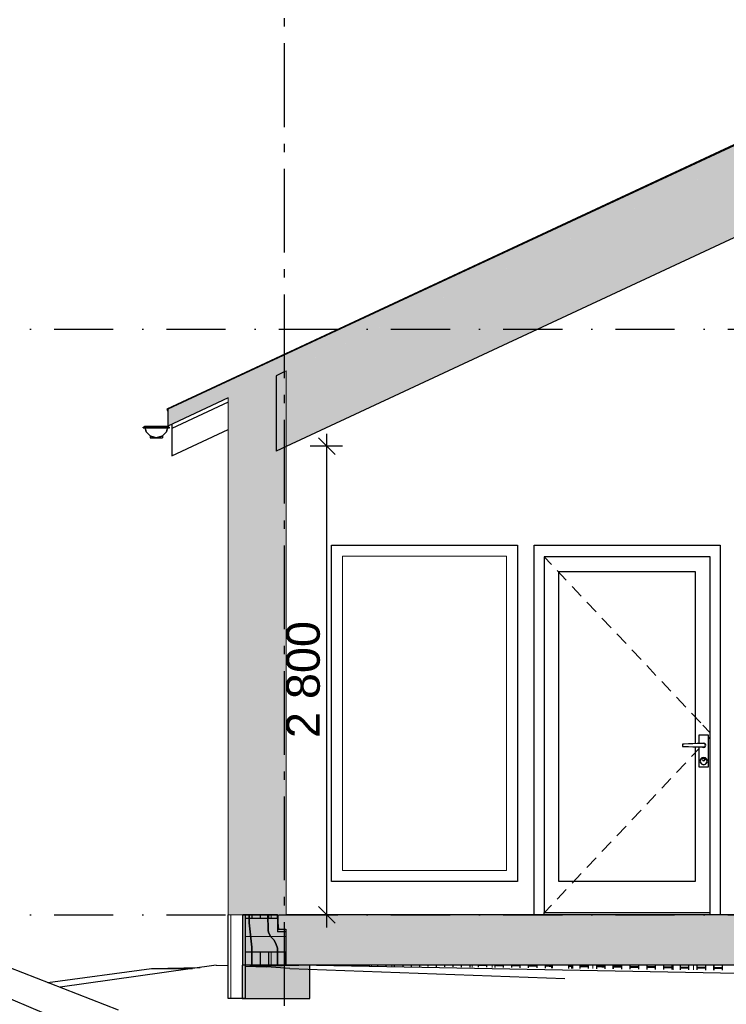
# Model space of a CAD drawing. Header units: millimetres. Extents: x 165469 to 174867448, y -6480348181 to 105421.
# Tile 4 of 20: x 174843800 to 174848018, y -6480307093 to -6480301211. Entities that reach past the tile are written whole.
import ezdxf
from ezdxf.enums import TextEntityAlignment as Align

# ---------------------------------------------------------------- set-up
doc = ezdxf.new("R2010")
doc.units = ezdxf.units.MM
doc.header["$LTSCALE"] = 0.5
doc.header["$MEASUREMENT"] = 0
for name, pattern in [('Akselinje', [1500, 1000, -200, 100, -200]), ('PLINE', [0]), ('Prikk & stiplet', [1340.555525, 705.555534, -352.777767, 0, -282.222223])]:
    doc.linetypes.add(name, pattern=pattern)
for name, color, linetype in [('0(Nye konstruksjoner)', 7, 'Continuous'), ('23-- Yttervegger (Skravur)(Nye konstruksjoner)', 7, 'Continuous'), ('23-- Yttervegger(Nye konstruksjoner)', 7, 'Continuous'), ('231- Bærende yttervegger(Nye konstruksjoner)', 7, 'Continuous'), ('244- Vinduer_ dører_ foldevegger(Nye konstruksjoner)', 7, 'Continuous'), ('25-- Dekker (Skravur)(Nye konstruksjoner)', 7, 'Continuous'), ('25-- Dekker(Nye konstruksjoner)', 7, 'Continuous'), ('251- Frittbærende dekker (Skravur)(Nye konstruksjoner)', 7, 'Continuous'), ('251- Frittbærende dekker(Nye konstruksjoner)', 7, 'Continuous'), ('26-- Yttertak (Skravur)(Nye konstruksjoner)', 7, 'Continuous'), ('26-- Yttertak(Nye konstruksjoner)', 7, 'Continuous'), ('269- Andre deler av yttertak(Nye konstruksjoner)', 7, 'Continuous'), ('711--_E__ Eksisterende terreng(Nye konstruksjoner)', 7, 'Continuous'), ('82-- Modullinjer(Nye konstruksjoner)', 7, 'Continuous'), ('842-M___1_100 Målsetting bygning(Nye konstruksjoner)', 7, 'Continuous')]:
    doc.layers.add(name, color=color, linetype=linetype)
for name, color, linetype, lineweight in [('234- Vinduer_ dører_ porter(Nye konstruksjoner)', 7, 'Continuous', 0), ('235- Utvendig kledning og overflate(Nye konstruksjoner)', 7, 'Continuous', 0), ('236- Innvendig kledning og overflate(Nye konstruksjoner)', 7, 'Continuous', 0)]:
    doc.layers.add(name, color=color, linetype=linetype, lineweight=lineweight)
doc.styles.add('GENERATED_STYLE_1', font='arial.ttf')
doc.styles.add('GENERATED_STYLE_2', font='arial.ttf')
doc.dimstyles.new('GENERATED_STYLE__1', dxfattribs={"dimtxt": 200, "dimasz": 95, "dimexe": 0.18, "dimexo": 1000, "dimgap": 0, "dimtad": 1, "dimdec": 0, "dimzin": 0, "dimdsep": 46, "dimtxsty": 'GENERATED_STYLE_1', "dimblk": 'ARROWHEAD_6', "dimblk1": 'ARROWHEAD_6', "dimblk2": 'ARROWHEAD_6', "dimcen": 0.09, "dimclrd": 256, "dimclre": 256, "dimclrt": 256, "dimadec": 1, "dimazin": 0, "dimtfac": 1, "dimtdec": 4, "dimtmove": 0, "dimatfit": 3, "dimfxl": 1, "dimtolj": 1, "dimtzin": 0, "dimarcsym": 0})

# ---------------------------------------------------------------- blocks, each defined once
blk = doc.blocks.new('*X65', base_point=(168699949.2, -6480347859.4))
at = {"layer": '235- Utvendig kledning og overflate(Nye konstruksjoner)', "linetype": 'PLINE'}
for p, q in [((174845389.5, -6480306688.7), (174845145.5, -6480306688.7)), ((174845145.5, -6480306688.7), (174845389.5, -6480306688.7))]:
    blk.add_line(p, q, dxfattribs=at)
blk = doc.blocks.new('*X66', base_point=(168699949.2, -6480347859.4))
at = {"layer": '235- Utvendig kledning og overflate(Nye konstruksjoner)', "linetype": 'PLINE'}
for p, q in [((174845061.2, -6480306559.4), (174845061.2, -6480307059.4)), ((174845061.2, -6480307059.4), (174845061.2, -6480306559.4))]:
    blk.add_line(p, q, dxfattribs=at)
blk = doc.blocks.new('*X68', base_point=(168699949.2, -6480347859.4))
at = {"layer": '235- Utvendig kledning og overflate(Nye konstruksjoner)', "linetype": 'PLINE'}
for p, q in [((174846981.7, -6480306859.4), (174846981.7, -6480306877.2)), ((174846981.7, -6480306877.2), (174846981.7, -6480306859.4))]:
    blk.add_line(p, q, dxfattribs=at)
blk = doc.blocks.new('*X70', base_point=(168699949.2, -6480347859.4))
at = {"layer": '235- Utvendig kledning og overflate(Nye konstruksjoner)', "linetype": 'PLINE'}
for p, q in [((174846621.6, -6480306859.4), (174846621.6, -6480306872.6)), ((174846621.6, -6480306872.6), (174846621.6, -6480306859.4))]:
    blk.add_line(p, q, dxfattribs=at)
blk = doc.blocks.new('*X73', base_point=(168699949.2, -6480347859.4))
at = {"layer": '235- Utvendig kledning og overflate(Nye konstruksjoner)', "linetype": 'PLINE'}
for p, q in [((174846501.6, -6480306859.4), (174846501.6, -6480306871.1)), ((174846501.6, -6480306871.1), (174846501.6, -6480306859.4))]:
    blk.add_line(p, q, dxfattribs=at)
blk = doc.blocks.new('*X78', base_point=(168699949.229225, -6480347859.375))
at = {"layer": '235- Utvendig kledning og overflate(Nye konstruksjoner)', "linetype": 'PLINE'}
for p, q in [((174846021.442472, -6480306859.374948), (174846021.442472, -6480306865.054799)), ((174846021.442472, -6480306865.054799), (174846021.442472, -6480306859.374948))]:
    blk.add_line(p, q, dxfattribs=at)
blk = doc.blocks.new('*X79', base_point=(168699949.2, -6480347859.4))
at = {"layer": '235- Utvendig kledning og overflate(Nye konstruksjoner)', "linetype": 'PLINE'}
for p, q in [((174845901.4, -6480306859.4), (174845901.4, -6480306863.5)), ((174845901.4, -6480306863.5), (174845901.4, -6480306859.4))]:
    blk.add_line(p, q, dxfattribs=at)
blk = doc.blocks.new('*X83', base_point=(168699949.2, -6480347859.4))
at = {"layer": '235- Utvendig kledning og overflate(Nye konstruksjoner)', "linetype": 'PLINE'}
for p, q in [((174845421.3, -6480306859.4), (174845421.3, -6480306860.4)), ((174845421.3, -6480306860.4), (174845421.3, -6480306859.4))]:
    blk.add_line(p, q, dxfattribs=at)
blk = doc.blocks.new('*X84', base_point=(168699949.2, -6480347859.4))
at = {"layer": '235- Utvendig kledning og overflate(Nye konstruksjoner)', "linetype": 'PLINE'}
for p, q in [((174845301.3, -6480306559.4), (174845301.3, -6480306579.4)), ((174845301.3, -6480306579.4), (174845301.3, -6480306559.4))]:
    blk.add_line(p, q, dxfattribs=at)
blk = doc.blocks.new('*X85', base_point=(168699949.2, -6480347859.4))
at = {"layer": '235- Utvendig kledning og overflate(Nye konstruksjoner)', "linetype": 'PLINE'}
for p, q in [((174845301.3, -6480306779.4), (174845301.3, -6480306863.2)), ((174845301.3, -6480306863.2), (174845301.3, -6480306779.4))]:
    blk.add_line(p, q, dxfattribs=at)
blk = doc.blocks.new('*X113', base_point=(168699949.2, -6480347859.4))
at = {"layer": '235- Utvendig kledning og overflate(Nye konstruksjoner)', "linetype": 'PLINE'}
for p, q in [((174847941.9, -6480306859.4), (174847941.9, -6480306889.3)), ((174847941.9, -6480306889.3), (174847941.9, -6480306859.4))]:
    blk.add_line(p, q, dxfattribs=at)
blk = doc.blocks.new('*X114', base_point=(168699949.2, -6480347859.4))
at = {"layer": '235- Utvendig kledning og overflate(Nye konstruksjoner)', "linetype": 'PLINE'}
for p, q in [((174847821.9, -6480306859.4), (174847821.9, -6480306887.8)), ((174847821.9, -6480306887.8), (174847821.9, -6480306859.4))]:
    blk.add_line(p, q, dxfattribs=at)
blk = doc.blocks.new('*X115', base_point=(168699949.2, -6480347859.4))
at = {"layer": '235- Utvendig kledning og overflate(Nye konstruksjoner)', "linetype": 'PLINE'}
for p, q in [((174847701.9, -6480306859.4), (174847701.9, -6480306886.3)), ((174847701.9, -6480306886.3), (174847701.9, -6480306859.4))]:
    blk.add_line(p, q, dxfattribs=at)
blk = doc.blocks.new('*X119', base_point=(168699949.2, -6480347859.4))
at = {"layer": '235- Utvendig kledning og overflate(Nye konstruksjoner)', "linetype": 'PLINE'}
for p, q in [((174847341.8, -6480306859.4), (174847341.8, -6480306881.7)), ((174847341.8, -6480306881.7), (174847341.8, -6480306859.4))]:
    blk.add_line(p, q, dxfattribs=at)
blk = doc.blocks.new('*X120', base_point=(168699949.2, -6480347859.4))
at = {"layer": '235- Utvendig kledning og overflate(Nye konstruksjoner)', "linetype": 'PLINE'}
for p, q in [((174847221.8, -6480306859.4), (174847221.8, -6480306880.2)), ((174847221.8, -6480306880.2), (174847221.8, -6480306859.4))]:
    blk.add_line(p, q, dxfattribs=at)
blk = doc.blocks.new('*X121', base_point=(168699949.2, -6480347859.4))
at = {"layer": '235- Utvendig kledning og overflate(Nye konstruksjoner)', "linetype": 'PLINE'}
for p, q in [((174847101.7, -6480306859.4), (174847101.7, -6480306878.7)), ((174847101.7, -6480306878.7), (174847101.7, -6480306859.4))]:
    blk.add_line(p, q, dxfattribs=at)
blk = doc.blocks.new('Standard grid marker[2]_2', base_point=(174845378.5, -6480291402))
at = {"layer": '82-- Modullinjer(Nye konstruksjoner)', "linetype": 'Akselinje'}
blk.add_line((174845378.5, -6480291602), (174845378.5, -6480311159.4), dxfattribs=at)
at = {"layer": '82-- Modullinjer(Nye konstruksjoner)', "style": 'GENERATED_STYLE_2'}
for tag, p in [('AC_MarkerText_1_0', (174845378.5, -6480290727)), ('AC_MarkerText_1_1', (174845378.5, -6480311684.4))]:
    blk.add_attdef(tag, text='', height=350, rotation=360, dxfattribs=at).set_placement(p, align=Align.TOP_CENTER)
blk = doc.blocks.new('*D129', base_point=(168699949.2, -6480347859.4))
at = {"layer": '842-M___1_100 Målsetting bygning(Nye konstruksjoner)', "linetype": 'PLINE'}
for p, q in [((174845684.4, -6480303809.4), (174845584.4, -6480303709.4)), ((174845634.4, -6480303759.4), (174845634.4, -6480303684.4)), ((174845728.1, -6480303759.4), (174845534.4, -6480303759.4)), ((174845634.4, -6480306559.4), (174845634.4, -6480303759.4)), ((174845728.1, -6480306559.4), (174845534.4, -6480306559.4)), ((174845584.4, -6480306509.4), (174845684.4, -6480306609.4)), ((174845634.4, -6480306634.4), (174845634.4, -6480306559.4))]:
    blk.add_line(p, q, dxfattribs=at)
at = {"layer": '842-M___1_100 Målsetting bygning(Nye konstruksjoner)', "insert": (174845594.4, -6480305502.6), "char_height": 200, "attachment_point": 7, "rotation": 90, "style": 'GENERATED_STYLE_1'}
blk.add_mtext('\\A1;{\\pql;\\fArial|b0|i0|c0|p0;\\W1.000000;2\xa0800}', dxfattribs=at)
blk = doc.blocks.new('ARROWHEAD_6')
at = {"linetype": 'Continuous'}
for p, q in [((0, 0), (-1, 0)), ((-0.5, -0.5), (0.5, 0.5))]:
    blk.add_line(p, q, dxfattribs=at)

msp = doc.modelspace()

# ---------------------------------------------------------------- hatches: boundary and pattern name
at = {"layer": '23-- Yttervegger (Skravur)(Nye konstruksjoner)', "linetype": 'Continuous'}
for points in [[(174845330.5, -6480306559.4), (174845378.5, -6480306559.4), (174845378.5, -6480303315.4), (174845330.5, -6480303337.8)], [(174845391.5, -6480303309.4), (174845378.5, -6480303315.4), (174845378.5, -6480306559.4), (174845391.5, -6480306559.4)], [(174845132.5, -6480306559.4), (174845330.5, -6480306559.4), (174845330.5, -6480303337.8), (174845132.5, -6480303430.1)], [(174845100.5, -6480306559.4), (174845123.5, -6480306559.4), (174845123.5, -6480303434.3), (174845100.5, -6480303445.1)], [(174845123.5, -6480306559.4), (174845132.5, -6480306559.4), (174845132.5, -6480303430.1), (174845123.5, -6480303434.3)], [(174845045.5, -6480303470.7), (174845045.5, -6480306559.4), (174845064.5, -6480306559.4), (174845064.5, -6480303461.9)], [(174845064.5, -6480306559.4), (174845100.5, -6480306559.4), (174845100.5, -6480303445.1), (174845064.5, -6480303461.9)]]:
    msp.add_hatch(color=256, dxfattribs=at).paths.add_polyline_path(points)
at = {"layer": '25-- Dekker (Skravur)(Nye konstruksjoner)', "linetype": 'Continuous'}
for points in [[(174845170.9, -6480306607.4), (174845186.8, -6480306751.6), (174845186.8, -6480306859.4), (174845133, -6480306859.4), (174845133, -6480306559.4), (174845170.9, -6480306559.4)], [(174845170.9, -6480306607.4), (174845170.9, -6480306559.4), (174845282.5, -6480306559.4), (174845282.7, -6480306649.6), (174845285.2, -6480306664.5), (174845299.6, -6480306689.6), (174845319.8, -6480306709.8), (174845331.4, -6480306736.2), (174845338.6, -6480306757.9), (174845338.6, -6480306859.4), (174845186.8, -6480306859.4), (174845186.8, -6480306751.6)], [(174845389.8, -6480306859.4), (174845338.6, -6480306859.4), (174845338.6, -6480306757.9), (174845331.4, -6480306736.2), (174845319.8, -6480306709.8), (174845299.6, -6480306689.6), (174845285.2, -6480306664.5), (174845282.7, -6480306649.6), (174845282.5, -6480306559.4), (174845340.4, -6480306559.4), (174845340.4, -6480306607.4), (174845345.2, -6480306643.4), (174845389.8, -6480306643.4)], [(174845533, -6480306859.4), (174845127.6, -6480306859.4), (174845127.6, -6480307059.4), (174845533, -6480307059.4)]]:
    msp.add_hatch(color=256, dxfattribs=at).paths.add_polyline_path(points)
at = {"layer": '251- Frittbærende dekker (Skravur)(Nye konstruksjoner)', "linetype": 'Continuous'}
for points in [[(174850641.5, -6480306559.4), (174845338.5, -6480306559.4), (174845338.5, -6480306659.4), (174850641.5, -6480306659.4)], [(174850545.5, -6480306659.4), (174845389.5, -6480306659.4), (174845389.5, -6480306859.4), (174850545.5, -6480306859.4)]]:
    msp.add_hatch(color=256, dxfattribs=at).paths.add_polyline_path(points)
at = {"layer": '26-- Yttertak (Skravur)(Nye konstruksjoner)', "linetype": 'Continuous'}
for points in [[(174844685.5, -6480303638.6), (174852928.5, -6480299794.8), (174852928.5, -6480299694.8), (174844685.5, -6480303538.6)], [(174845391.5, -6480303309.4), (174845391.5, -6480303759.4), (174852928.5, -6480300244.8), (174852928.5, -6480299794.8)]]:
    msp.add_hatch(color=256, dxfattribs=at).paths.add_polyline_path(points)
at = {"layer": '711--_E__ Eksisterende terreng(Nye konstruksjoner)', "linetype": 'Continuous'}
for points in [[(174846174.2, -6480306859.4), (174846186.5, -6480306859.5), (174846186.5, -6480306859.4)], [(174846174.2, -6480306859.4), (174846186.5, -6480306859.5), (174846186.5, -6480306859.4)], [(174846286.5, -6480306860.8), (174846286.5, -6480306859.4), (174846236.5, -6480306859.4), (174846236.5, -6480306860.2)], [(174846286.5, -6480306860.8), (174846286.5, -6480306859.4), (174846236.5, -6480306859.4), (174846236.5, -6480306860.2)], [(174846386.5, -6480306862.1), (174846386.5, -6480306859.4), (174846336.5, -6480306859.4), (174846336.5, -6480306861.4)], [(174846386.5, -6480306862.1), (174846386.5, -6480306859.4), (174846336.5, -6480306859.4), (174846336.5, -6480306861.4)], [(174846486.5, -6480306863.3), (174846486.5, -6480306859.4), (174846436.5, -6480306859.4), (174846436.5, -6480306862.7)], [(174846486.5, -6480306863.3), (174846486.5, -6480306859.4), (174846436.5, -6480306859.4), (174846436.5, -6480306862.7)], [(174846586.5, -6480306864.6), (174846586.5, -6480306859.4), (174846536.5, -6480306859.4), (174846536.5, -6480306863.9)], [(174846586.5, -6480306864.6), (174846586.5, -6480306859.4), (174846536.5, -6480306859.4), (174846536.5, -6480306863.9)], [(174846686.5, -6480306865.8), (174846686.5, -6480306859.4), (174846636.5, -6480306859.4), (174846636.5, -6480306865.2)], [(174846686.5, -6480306865.8), (174846686.5, -6480306859.4), (174846636.5, -6480306859.4), (174846636.5, -6480306865.2)], [(174846736.5, -6480306859.4), (174846736.5, -6480306866.5), (174846786.5, -6480306867.1), (174846786.5, -6480306859.4)], [(174846736.5, -6480306859.4), (174846736.5, -6480306866.5), (174846786.5, -6480306867.1), (174846786.5, -6480306859.4)], [(174846836.5, -6480306867.7), (174846886.5, -6480306868.4), (174846886.5, -6480306859.4), (174846836.5, -6480306859.4)], [(174846836.5, -6480306867.7), (174846886.5, -6480306868.4), (174846886.5, -6480306859.4), (174846836.5, -6480306859.4)], [(174846936.5, -6480306859.8), (174846936.5, -6480306869), (174846977.5, -6480306869.5), (174846977.5, -6480306860.4)], [(174846936.5, -6480306859.8), (174846936.5, -6480306869), (174846977.5, -6480306869.5), (174846977.5, -6480306860.4)], [(174847077.5, -6480306861.6), (174847077.5, -6480306870.8), (174847093.5, -6480306871), (174847093.5, -6480306861.8)], [(174847077.5, -6480306861.6), (174847077.5, -6480306870.8), (174847093.5, -6480306871), (174847093.5, -6480306861.8)], [(174847143.5, -6480306862.4), (174847143.5, -6480306871.6), (174847193.5, -6480306872.2), (174847193.5, -6480306863.1)], [(174847143.5, -6480306862.4), (174847143.5, -6480306871.6), (174847193.5, -6480306872.2), (174847193.5, -6480306863.1)], [(174847243.5, -6480306872.9), (174847293.5, -6480306873.5), (174847293.5, -6480306864.3), (174847243.5, -6480306863.7)], [(174847243.5, -6480306872.9), (174847293.5, -6480306873.5), (174847293.5, -6480306864.3), (174847243.5, -6480306863.7)], [(174847343.5, -6480306865), (174847343.5, -6480306874.1), (174847393.5, -6480306874.8), (174847393.5, -6480306865.6)], [(174847343.5, -6480306865), (174847343.5, -6480306874.1), (174847393.5, -6480306874.8), (174847393.5, -6480306865.6)], [(174847443.5, -6480306875.4), (174847493.5, -6480306876), (174847493.5, -6480306866.9), (174847443.5, -6480306866.2)], [(174847443.5, -6480306875.4), (174847493.5, -6480306876), (174847493.5, -6480306866.9), (174847443.5, -6480306866.2)], [(174847543.5, -6480306867.5), (174847543.5, -6480306876.7), (174847593.5, -6480306877.3), (174847593.5, -6480306868.1)], [(174847543.5, -6480306867.5), (174847543.5, -6480306876.7), (174847593.5, -6480306877.3), (174847593.5, -6480306868.1)], [(174847643.5, -6480306868.8), (174847643.5, -6480306877.9), (174847693.5, -6480306878.5), (174847693.5, -6480306869.4)], [(174847643.5, -6480306868.8), (174847643.5, -6480306877.9), (174847693.5, -6480306878.5), (174847693.5, -6480306869.4)], [(174847793.5, -6480306879.8), (174847793.5, -6480306870.7), (174847743.5, -6480306870), (174847743.5, -6480306879.2)], [(174847793.5, -6480306879.8), (174847793.5, -6480306870.7), (174847743.5, -6480306870), (174847743.5, -6480306879.2)], [(174847893.5, -6480306881.1), (174847893.5, -6480306871.9), (174847843.5, -6480306871.3), (174847843.5, -6480306880.4)], [(174847893.5, -6480306881.1), (174847893.5, -6480306871.9), (174847843.5, -6480306871.3), (174847843.5, -6480306880.4)], [(174847943.5, -6480306872.5), (174847943.5, -6480306881.7), (174847993.5, -6480306882.3), (174847993.5, -6480306873.2)], [(174847943.5, -6480306872.5), (174847943.5, -6480306881.7), (174847993.5, -6480306882.3), (174847993.5, -6480306873.2)]]:
    msp.add_hatch(color=256, dxfattribs=at).paths.add_polyline_path(points)

# ---------------------------------------------------------------- linework, layer by layer
at = {"linetype": 'Prikk & stiplet'}
for p, q in [((174840653.6, -6480303059.4), (174865311.5, -6480303059.4)), ((174840653.6, -6480306559.4), (174865311.5, -6480306559.4))]:
    msp.add_line(p, q, dxfattribs=at)
at = {"layer": '0(Nye konstruksjoner)', "linetype": 'PLINE'}
for p, q in [((174844537.8, -6480303650.1), (174844537.8, -6480303646.1)), ((174844537.8, -6480303646.1), (174844547.6, -6480303646.1)), ((174844537.8, -6480303650.1), (174844548.6, -6480303650.1)), ((174844545.6, -6480303638.6), (174844545.7, -6480303638.6)), ((174844545.6, -6480303638.6), (174844554.9, -6480303673.6)), ((174844547.7, -6480303646.1), (174844545.7, -6480303638.6)), ((174844545.7, -6480303638.6), (174844615.7, -6480303638.6)), ((174844547.6, -6480303646.1), (174844683.5, -6480303646.1)), ((174844548.6, -6480303650.1), (174844682.5, -6480303650.1)), ((174844555.1, -6480303673.6), (174844548.8, -6480303650.1)), ((174844554.9, -6480303673.6), (174844555.1, -6480303673.6)), ((174844554.9, -6480303673.6), (174844580.6, -6480303699.2)), ((174844580.7, -6480303699.2), (174844555.1, -6480303673.6)), ((174844615.7, -6480303638.6), (174844685.6, -6480303638.6)), ((174844650.6, -6480303699.2), (174844676.2, -6480303673.6)), ((174844676.3, -6480303673.6), (174844653.2, -6480303696.7)), ((174844676.2, -6480303673.6), (174844685.6, -6480303638.6)), ((174844676.2, -6480303673.6), (174844676.3, -6480303673.6)), ((174844682.6, -6480303650.1), (174844676.3, -6480303673.6)), ((174844682.5, -6480303650.1), (174844693.8, -6480303650.1)), ((174844683.6, -6480303646.1), (174844693.8, -6480303646.1)), ((174844685.7, -6480303638.6), (174844683.7, -6480303646.1)), ((174844685.6, -6480303638.6), (174844685.7, -6480303638.6)), ((174844693.8, -6480303650.1), (174844693.8, -6480303646.1)), ((174844578.2, -6480303696.7), (174844578.2, -6480303708.6)), ((174844580.7, -6480303699.2), (174844578.2, -6480303696.7)), ((174844578.2, -6480303708.6), (174844583.2, -6480303708.6)), ((174844580.6, -6480303699.2), (174844580.7, -6480303699.2)), ((174844580.6, -6480303699.2), (174844615.6, -6480303708.6)), ((174844580.7, -6480303699.2), (174844580.7, -6480303699.2)), ((174844583.2, -6480303699.9), (174844580.7, -6480303699.2)), ((174844596.9, -6480303703.6), (174844583.2, -6480303699.9)), ((174844583.2, -6480303708.6), (174844596.9, -6480303708.6)), ((174844615.7, -6480303708.6), (174844596.9, -6480303703.6)), ((174844596.9, -6480303708.6), (174844615.6, -6480303708.6)), ((174844615.6, -6480303708.6), (174844650.6, -6480303699.2)), ((174844615.6, -6480303708.6), (174844615.7, -6480303708.6)), ((174844634.4, -6480303703.6), (174844615.7, -6480303708.6)), ((174844615.7, -6480303708.6), (174844615.7, -6480303708.6)), ((174844615.7, -6480303708.6), (174844634.4, -6480303708.6)), ((174844615.7, -6480303708.6), (174844615.7, -6480303708.6)), ((174844648.1, -6480303699.9), (174844634.4, -6480303703.6)), ((174844634.4, -6480303708.6), (174844648.1, -6480303708.6)), ((174844650.7, -6480303699.2), (174844648.1, -6480303699.9)), ((174844648.1, -6480303708.6), (174844653.2, -6480303708.6)), ((174844650.6, -6480303699.2), (174844650.7, -6480303699.2)), ((174844653.2, -6480303696.7), (174844650.7, -6480303699.2)), ((174844653.2, -6480303696.7), (174844653.2, -6480303708.6))]:
    msp.add_line(p, q, dxfattribs=at)
at = {"layer": '23-- Yttervegger(Nye konstruksjoner)', "linetype": 'PLINE', "flags": 128}
for points in [[(174845378.5, -6480303315.4), (174845330.5, -6480303337.8), (174845330.5, -6480303337.8)], [(174845338.5, -6480306559.4), (174845330.5, -6480306559.4), (174845132.5, -6480306559.4)]]:
    msp.add_lwpolyline(points, dxfattribs=at)
at = {"layer": '231- Bærende yttervegger(Nye konstruksjoner)', "linetype": 'PLINE'}
for p, q in [((174845045.5, -6480307059.4), (174845045.5, -6480306559.4)), ((174845145.5, -6480306559.4), (174845145.5, -6480307059.4)), ((174845186.5, -6480306559.4), (174845186.5, -6480306579.4)), ((174845236.5, -6480306559.4), (174845236.5, -6480306579.4)), ((174845286.5, -6480306559.4), (174845286.5, -6480306579.4)), ((174845336.5, -6480306559.4), (174845336.5, -6480306579.4)), ((174845186.5, -6480306779.4), (174845186.5, -6480306865.8)), ((174845236.5, -6480306779.4), (174845236.5, -6480306864.6)), ((174845286.5, -6480306779.4), (174845286.5, -6480306863.5)), ((174845336.5, -6480306779.4), (174845336.5, -6480306862.4)), ((174845386.5, -6480306779.4), (174845386.5, -6480306861.2)), ((174845436.5, -6480306859.4), (174845436.5, -6480306860.1)), ((174845586.5, -6480306859.4), (174845586.5, -6480306859.6)), ((174845636.5, -6480306859.4), (174845636.5, -6480306860.2)), ((174845686.5, -6480306859.4), (174845686.5, -6480306860.8)), ((174845736.5, -6480306859.4), (174845736.5, -6480306861.5)), ((174845786.5, -6480306859.4), (174845786.5, -6480306862.1)), ((174845836.5, -6480306859.4), (174845836.5, -6480306862.7)), ((174845886.5, -6480306859.4), (174845886.5, -6480306863.4)), ((174845936.5, -6480306859.4), (174845936.5, -6480306864)), ((174845986.5, -6480306859.4), (174845986.5, -6480306864.6)), ((174846036.5, -6480306859.4), (174846036.5, -6480306865.2)), ((174846086.5, -6480306859.4), (174846086.5, -6480306865.9)), ((174846136.5, -6480306859.4), (174846136.5, -6480306866.5)), ((174846186.5, -6480306859.4), (174846186.5, -6480306867.1)), ((174846236.5, -6480306859.4), (174846236.5, -6480306867.8)), ((174846286.5, -6480306859.4), (174846286.5, -6480306868.4)), ((174846336.5, -6480306859.4), (174846336.5, -6480306869)), ((174846386.5, -6480306859.4), (174846386.5, -6480306869.7)), ((174846436.5, -6480306859.4), (174846436.5, -6480306870.3)), ((174846486.5, -6480306859.4), (174846486.5, -6480306870.9)), ((174846536.5, -6480306859.4), (174846536.5, -6480306871.6)), ((174846586.5, -6480306859.4), (174846586.5, -6480306872.2)), ((174846636.5, -6480306859.4), (174846636.5, -6480306872.8)), ((174846686.5, -6480306859.4), (174846686.5, -6480306873.4)), ((174846736.5, -6480306859.4), (174846736.5, -6480306874.1)), ((174846786.5, -6480306859.4), (174846786.5, -6480306874.7)), ((174846836.5, -6480306859.4), (174846836.5, -6480306875.3)), ((174846886.5, -6480306859.4), (174846886.5, -6480306876)), ((174846936.5, -6480306859.4), (174846936.5, -6480306876.6)), ((174846977.5, -6480306877.1), (174846977.5, -6480306859.4)), ((174847077.5, -6480306878.4), (174847077.5, -6480306859.4)), ((174847093.5, -6480306859.4), (174847093.5, -6480306878.6)), ((174847143.5, -6480306859.4), (174847143.5, -6480306879.2)), ((174847193.5, -6480306859.4), (174847193.5, -6480306879.8)), ((174847243.5, -6480306859.4), (174847243.5, -6480306880.5)), ((174847293.5, -6480306859.4), (174847293.5, -6480306881.1)), ((174847343.5, -6480306859.4), (174847343.5, -6480306881.7)), ((174847393.5, -6480306859.4), (174847393.5, -6480306882.4)), ((174847443.5, -6480306859.4), (174847443.5, -6480306883)), ((174847493.5, -6480306859.4), (174847493.5, -6480306883.6)), ((174847543.5, -6480306859.4), (174847543.5, -6480306884.3)), ((174847593.5, -6480306859.4), (174847593.5, -6480306884.9)), ((174847643.5, -6480306859.4), (174847643.5, -6480306885.5)), ((174847693.5, -6480306859.4), (174847693.5, -6480306886.2)), ((174847743.5, -6480306859.4), (174847743.5, -6480306886.8)), ((174847793.5, -6480306859.4), (174847793.5, -6480306887.4)), ((174847843.5, -6480306859.4), (174847843.5, -6480306888)), ((174847893.5, -6480306859.4), (174847893.5, -6480306888.7)), ((174847943.5, -6480306859.4), (174847943.5, -6480306889.3)), ((174847993.5, -6480306859.4), (174847993.5, -6480306889.9)), ((174845145.5, -6480307059.4), (174845045.5, -6480307059.4))]:
    msp.add_line(p, q, dxfattribs=at)
at = {"layer": '234- Vinduer_ dører_ porter(Nye konstruksjoner)', "linetype": 'PLINE'}
for p, q in [((174845727.5, -6480304415.4), (174845727.5, -6480306293.4)), ((174846705.5, -6480304415.4), (174845727.5, -6480304415.4)), ((174846705.5, -6480306293.4), (174846705.5, -6480304415.4)), ((174846931.5, -6480304420.1), (174846974.3, -6480304465.6)), ((174847008.6, -6480304502), (174847063.5, -6480304560.2)), ((174847097.8, -6480304596.6), (174847152.7, -6480304654.8)), ((174847186.9, -6480304691.2), (174847241.8, -6480304749.4)), ((174847276.1, -6480304785.8), (174847331, -6480304844)), ((174847365.3, -6480304880.4), (174847420.1, -6480304938.6)), ((174847454.4, -6480304975), (174847509.3, -6480305033.3)), ((174847543.6, -6480305069.6), (174847598.4, -6480305127.9)), ((174847632.7, -6480305164.2), (174847687.6, -6480305222.5)), ((174847721.9, -6480305258.9), (174847776.8, -6480305317.1)), ((174847811.1, -6480305353.5), (174847865.9, -6480305411.7)), ((174847878.6, -6480305425.2), (174847921.5, -6480305470.6)), ((174847912, -6480305506.2), (174847921.5, -6480305496.1)), ((174847811.1, -6480305613.3), (174847855, -6480305566.7)), ((174847721.9, -6480305707.9), (174847776.8, -6480305649.7)), ((174847632.7, -6480305802.5), (174847687.6, -6480305744.3)), ((174847543.6, -6480305897.1), (174847598.4, -6480305838.9)), ((174847454.4, -6480305991.7), (174847509.3, -6480305933.5)), ((174847365.3, -6480306086.3), (174847420.1, -6480306028.1)), ((174847276.1, -6480306180.9), (174847331, -6480306122.7)), ((174847186.9, -6480306275.5), (174847241.8, -6480306217.3)), ((174845727.5, -6480306293.4), (174846705.5, -6480306293.4)), ((174847097.8, -6480306370.2), (174847152.7, -6480306311.9)), ((174847008.6, -6480306464.8), (174847063.5, -6480306406.5)), ((174846932.7, -6480306545.4), (174846974.3, -6480306501.2))]:
    msp.add_line(p, q, dxfattribs=at)
at = {"layer": '235- Utvendig kledning og overflate(Nye konstruksjoner)', "linetype": 'PLINE'}
msp.add_line((174845045.5, -6480303470.7), (174845045.5, -6480306559.4), dxfattribs=at)
at = {"layer": '235- Utvendig kledning og overflate(Nye konstruksjoner)', "linetype": 'PLINE', "flags": 128}
msp.add_lwpolyline([(174845132.5, -6480306559.4), (174845123.5, -6480306559.4), (174845100.5, -6480306559.4), (174845064.5, -6480306559.4), (174845045.5, -6480306559.4)], dxfattribs=at)
at = {"layer": '236- Innvendig kledning og overflate(Nye konstruksjoner)', "linetype": 'PLINE'}
for q in [(174845378.5, -6480303315.4), (174845391.5, -6480306559.4)]:
    msp.add_line((174845391.5, -6480303309.4), q, dxfattribs=at)
at = {"layer": '244- Vinduer_ dører_ foldevegger(Nye konstruksjoner)', "linetype": 'PLINE'}
for p, q in [((174845661.5, -6480304349.4), (174846771.5, -6480304349.4)), ((174845661.5, -6480306359.4), (174845661.5, -6480304349.4)), ((174846771.5, -6480304349.4), (174846771.5, -6480306359.4)), ((174846871.5, -6480306559.4), (174846871.5, -6480304349.4)), ((174846871.5, -6480304349.4), (174847981.5, -6480304349.4)), ((174847981.5, -6480304349.4), (174847981.5, -6480306559.4)), ((174846931.5, -6480304419.4), (174846931.5, -6480306545.4)), ((174847921.5, -6480304419.4), (174846931.5, -6480304419.4)), ((174847921.5, -6480306545.4), (174847921.5, -6480304419.4)), ((174847019.5, -6480306359.4), (174847019.5, -6480304507.4)), ((174847019.5, -6480304507.4), (174847833.5, -6480304507.4)), ((174847833.5, -6480304507.4), (174847833.5, -6480305536.1)), ((174847912, -6480305485.4), (174847855, -6480305485.4)), ((174847855, -6480305485.4), (174847855, -6480305535.5)), ((174847912, -6480305675.4), (174847912, -6480305485.4)), ((174847766.1, -6480305538.1), (174847758, -6480305538.4)), ((174847758, -6480305538.4), (174847758, -6480305552.4)), ((174847758, -6480305552.4), (174847766.1, -6480305552.6)), ((174847792, -6480305537.3), (174847766.1, -6480305538.1)), ((174847766.1, -6480305552.6), (174847792, -6480305553.4)), ((174847818.4, -6480305536.6), (174847792, -6480305537.3)), ((174847792, -6480305553.4), (174847818.4, -6480305554.2)), ((174847845.1, -6480305535.8), (174847818.4, -6480305536.6)), ((174847818.4, -6480305554.2), (174847845.1, -6480305555)), ((174847833.5, -6480305554.6), (174847833.5, -6480306359.4)), ((174847858.5, -6480305535.4), (174847845.1, -6480305535.8)), ((174847845.1, -6480305555), (174847858.5, -6480305555.4)), ((174847855, -6480305555.3), (174847855, -6480305675.4)), ((174847883.5, -6480305535.4), (174847858.5, -6480305535.4)), ((174847858.5, -6480305555.4), (174847883.5, -6480305555.4)), ((174847877, -6480305534.1), (174847875.7, -6480305535.4)), ((174847875.7, -6480305555.4), (174847877, -6480305556.6)), ((174847883.5, -6480305532.4), (174847877, -6480305534.1)), ((174847877, -6480305556.6), (174847883.5, -6480305558.4)), ((174847877.5, -6480305535), (174847877.1, -6480305535.4)), ((174847877.1, -6480305555.4), (174847877.5, -6480305555.8)), ((174847883.5, -6480305533.4), (174847877.5, -6480305535)), ((174847877.5, -6480305555.8), (174847883.5, -6480305557.4)), ((174847890, -6480305534.1), (174847883.5, -6480305532.4)), ((174847889.5, -6480305535), (174847883.5, -6480305533.4)), ((174847888.5, -6480305536.7), (174847883.5, -6480305535.4)), ((174847883.5, -6480305555.4), (174847888.5, -6480305554)), ((174847883.5, -6480305557.4), (174847889.5, -6480305555.8)), ((174847883.5, -6480305558.4), (174847890, -6480305556.6)), ((174847892.1, -6480305540.4), (174847888.5, -6480305536.7)), ((174847888.5, -6480305554), (174847892.1, -6480305550.4)), ((174847893.9, -6480305539.4), (174847889.5, -6480305535)), ((174847889.5, -6480305555.8), (174847893.9, -6480305551.4)), ((174847894.7, -6480305538.9), (174847890, -6480305534.1)), ((174847890, -6480305556.6), (174847894.7, -6480305551.9)), ((174847893.5, -6480305545.4), (174847892.1, -6480305540.4)), ((174847892.1, -6480305550.4), (174847893.5, -6480305545.4)), ((174847895.5, -6480305545.4), (174847893.9, -6480305539.4)), ((174847893.9, -6480305551.4), (174847895.5, -6480305545.4)), ((174847896.5, -6480305545.4), (174847894.7, -6480305538.9)), ((174847894.7, -6480305551.9), (174847896.5, -6480305545.4)), ((174847883.5, -6480305618.4), (174847872.5, -6480305621.3)), ((174847894.5, -6480305621.3), (174847883.5, -6480305618.4)), ((174847855, -6480305675.4), (174847912, -6480305675.4)), ((174847864.4, -6480305629.4), (174847861.5, -6480305640.4)), ((174847861.5, -6480305640.4), (174847864.4, -6480305651.4)), ((174847866.2, -6480305630.4), (174847863.5, -6480305640.4)), ((174847863.5, -6480305640.4), (174847866.2, -6480305650.4)), ((174847872.5, -6480305621.3), (174847864.4, -6480305629.4)), ((174847864.4, -6480305651.4), (174847872.5, -6480305659.4)), ((174847873.5, -6480305623.1), (174847866.2, -6480305630.4)), ((174847866.2, -6480305650.4), (174847873.5, -6480305657.7)), ((174847872.5, -6480305659.4), (174847883.5, -6480305662.4)), ((174847883.5, -6480305620.4), (174847873.5, -6480305623.1)), ((174847873.5, -6480305657.7), (174847883.5, -6480305660.4)), ((174847877.8, -6480305625.7), (174847875.5, -6480305631.4)), ((174847875.5, -6480305631.4), (174847877.8, -6480305637)), ((174847878.5, -6480305626.4), (174847876.5, -6480305631.4)), ((174847876.5, -6480305631.4), (174847878.5, -6480305636.3)), ((174847883.5, -6480305623.4), (174847877.8, -6480305625.7)), ((174847877.8, -6480305637), (174847883.5, -6480305639.4)), ((174847883.5, -6480305624.4), (174847878.5, -6480305626.4)), ((174847878.5, -6480305636.3), (174847883.5, -6480305638.4)), ((174847893.5, -6480305623.1), (174847883.5, -6480305620.4)), ((174847889.1, -6480305625.7), (174847883.5, -6480305623.4)), ((174847888.4, -6480305626.4), (174847883.5, -6480305624.4)), ((174847883.5, -6480305638.4), (174847888.4, -6480305636.3)), ((174847883.5, -6480305639.4), (174847889.1, -6480305637)), ((174847883.5, -6480305660.4), (174847893.5, -6480305657.7)), ((174847883.5, -6480305662.4), (174847894.5, -6480305659.4)), ((174847890.5, -6480305631.4), (174847888.4, -6480305626.4)), ((174847888.4, -6480305636.3), (174847890.5, -6480305631.4)), ((174847891.5, -6480305631.4), (174847889.1, -6480305625.7)), ((174847889.1, -6480305637), (174847891.5, -6480305631.4)), ((174847900.8, -6480305630.4), (174847893.5, -6480305623.1)), ((174847893.5, -6480305657.7), (174847900.8, -6480305650.4)), ((174847902.5, -6480305629.4), (174847894.5, -6480305621.3)), ((174847894.5, -6480305659.4), (174847902.5, -6480305651.4)), ((174847903.5, -6480305640.4), (174847900.8, -6480305630.4)), ((174847900.8, -6480305650.4), (174847903.5, -6480305640.4)), ((174847905.5, -6480305640.4), (174847902.5, -6480305629.4)), ((174847902.5, -6480305651.4), (174847905.5, -6480305640.4)), ((174846771.5, -6480306359.4), (174845661.5, -6480306359.4)), ((174847833.5, -6480306359.4), (174847019.5, -6480306359.4)), ((174846931.5, -6480306545.4), (174847921.5, -6480306545.4)), ((174846931.5, -6480306559.4), (174846931.5, -6480306545.4)), ((174847921.5, -6480306559.4), (174847921.5, -6480306545.4))]:
    msp.add_line(p, q, dxfattribs=at)
at = {"layer": '25-- Dekker (Skravur)(Nye konstruksjoner)', "linetype": 'PLINE', "flags": 128}
for points in [[(174845170.9, -6480306607.4), (174845186.8, -6480306751.6), (174845186.8, -6480306859.4), (174845133, -6480306859.4), (174845133, -6480306559.4), (174845170.9, -6480306559.4)], [(174845170.9, -6480306607.4), (174845170.9, -6480306559.4), (174845282.5, -6480306559.4), (174845282.7, -6480306649.6), (174845285.2, -6480306664.5), (174845299.6, -6480306689.6), (174845319.8, -6480306709.8), (174845331.4, -6480306736.2), (174845338.6, -6480306757.9), (174845338.6, -6480306859.4), (174845186.8, -6480306859.4), (174845186.8, -6480306751.6)], [(174845389.8, -6480306859.4), (174845338.6, -6480306859.4), (174845338.6, -6480306757.9), (174845331.4, -6480306736.2), (174845319.8, -6480306709.8), (174845299.6, -6480306689.6), (174845285.2, -6480306664.5), (174845282.7, -6480306649.6), (174845282.5, -6480306559.4), (174845340.4, -6480306559.4), (174845340.4, -6480306607.4), (174845345.2, -6480306643.4), (174845389.8, -6480306643.4)], [(174845533, -6480306859.4), (174845127.6, -6480306859.4), (174845127.6, -6480307059.4), (174845533, -6480307059.4)]]:
    msp.add_lwpolyline(points, close=True, dxfattribs=at)
at = {"layer": '25-- Dekker(Nye konstruksjoner)', "linetype": 'PLINE'}
for p, q in [((174845145.5, -6480306579.4), (174845338.5, -6480306579.4)), ((174845145.5, -6480306779.4), (174845389.5, -6480306779.4))]:
    msp.add_line(p, q, dxfattribs=at)
at = {"layer": '251- Frittbærende dekker(Nye konstruksjoner)', "linetype": 'PLINE'}
for p, q in [((174845338.5, -6480306559.4), (174845338.5, -6480306659.4)), ((174850641.5, -6480306559.4), (174845391.5, -6480306559.4)), ((174845389.5, -6480306659.4), (174845338.5, -6480306659.4)), ((174845389.5, -6480306659.4), (174845389.5, -6480306859.4)), ((174850545.5, -6480306859.4), (174845389.5, -6480306859.4))]:
    msp.add_line(p, q, dxfattribs=at)
at = {"layer": '26-- Yttertak(Nye konstruksjoner)', "linetype": 'PLINE'}
for p, q in [((174852928.5, -6480299694.8), (174844685.5, -6480303538.6)), ((174850641.5, -6480301311.3), (174845330.5, -6480303787.8)), ((174845330.5, -6480303337.8), (174845330.5, -6480303787.8)), ((174845045.5, -6480303470.7), (174844685.5, -6480303638.6)), ((174844685.5, -6480303538.6), (174844685.5, -6480303638.6))]:
    msp.add_line(p, q, dxfattribs=at)
at = {"layer": '269- Andre deler av yttertak(Nye konstruksjoner)', "linetype": 'PLINE'}
for p, q in [((174852950.7, -6480299679.3), (174844678.4, -6480303536.7)), ((174845045.5, -6480303495.8), (174844707.7, -6480303653.3)), ((174844678.4, -6480303536.7), (174844685.5, -6480303552)), ((174844707.7, -6480303628.2), (174844707.7, -6480303653.3)), ((174844707.7, -6480303653.3), (174844707.7, -6480303816.6)), ((174844707.7, -6480303816.6), (174845045.5, -6480303659.1))]:
    msp.add_line(p, q, dxfattribs=at)
at = {"layer": '711--_E__ Eksisterende terreng(Nye konstruksjoner)', "linetype": 'PLINE'}
for p, q in [((174844543.3, -6480307399.4), (174843292, -6480306870.6)), ((174843968.3, -6480306963), (174844586.6, -6480306879.4)), ((174844972.3, -6480306859.4), (174844041.3, -6480306991.5)), ((174844586.6, -6480306879.4), (174844878.1, -6480306872.8)), ((174844586.6, -6480306879.4), (174844831.5, -6480306879.4)), ((174844972.3, -6480306859.4), (174845045.5, -6480306861.8)), ((174845145.5, -6480306865.1), (174845273.7, -6480306869.4)), ((174845173.5, -6480306866.1), (174845467.6, -6480306859.4)), ((174845412.8, -6480306879.4), (174845273.7, -6480306869.4)), ((174845412.8, -6480306879.4), (174847054.8, -6480306939.4)), ((174848089.3, -6480306909.4), (174845467.6, -6480306859.4)), ((174846936.5, -6480306859.8), (174846977.5, -6480306860.4)), ((174847077.5, -6480306861.6), (174847093.5, -6480306861.8)), ((174847143.5, -6480306862.4), (174847193.5, -6480306863.1)), ((174847243.5, -6480306863.7), (174847293.5, -6480306864.3)), ((174847343.5, -6480306865), (174847393.5, -6480306865.6)), ((174847443.5, -6480306866.2), (174847493.5, -6480306866.9)), ((174847543.5, -6480306867.5), (174847593.5, -6480306868.1)), ((174847643.5, -6480306868.8), (174847693.5, -6480306869.4)), ((174847743.5, -6480306870), (174847793.5, -6480306870.7)), ((174847843.5, -6480306871.3), (174847893.5, -6480306871.9)), ((174847943.5, -6480306872.5), (174847993.5, -6480306873.2))]:
    msp.add_line(p, q, dxfattribs=at)
at = {"layer": '711--_E__ Eksisterende terreng(Nye konstruksjoner)', "linetype": 'PLINE', "flags": 128}
msp.add_lwpolyline([(174842053.9, -6480307185.4), (174842592.8, -6480306998.9), (174842959.6, -6480306869.6), (174843735.7, -6480306872), (174844387.6, -6480307126.9)], dxfattribs=at)

# ---------------------------------------------------------------- block references
at = {"layer": '231- Bærende yttervegger(Nye konstruksjoner)'}
for name in ['*X66', '*X84', '*X85', '*X83', '*X79', '*X78', '*X73', '*X70', '*X68', '*X121', '*X120', '*X119', '*X115', '*X114', '*X113']:
    msp.add_blockref(name, (168699949.2, -6480347859.4), dxfattribs=at)
at = {"layer": '25-- Dekker(Nye konstruksjoner)'}
msp.add_blockref('*X65', (168699949.2, -6480347859.4), dxfattribs=at)
at = {"layer": '82-- Modullinjer(Nye konstruksjoner)', "linetype": 'PLINE'}
msp.add_blockref('Standard grid marker[2]_2', (174845378.5, -6480291402), dxfattribs=at)

# ---------------------------------------------------------------- dimensions: what is measured, and where the dimension line sits
at = {"layer": '842-M___1_100 Målsetting bygning(Nye konstruksjoner)', "linetype": 'Continuous'}
dim = msp.add_linear_dim(base=(174845634.4, -6480303759.4), p1=(174845378.5, -6480306559.4), p2=(174845391.5, -6480303759.4), angle=90, dimstyle='GENERATED_STYLE__1', dxfattribs=at)
dim.commit()
dim.dimension.update_dxf_attribs({"geometry": '*D129', "text_midpoint": (174845494.4, -6480305159.5), "dimtype": 160, "text_rotation": 90})

doc.saveas('drawing.dxf')
